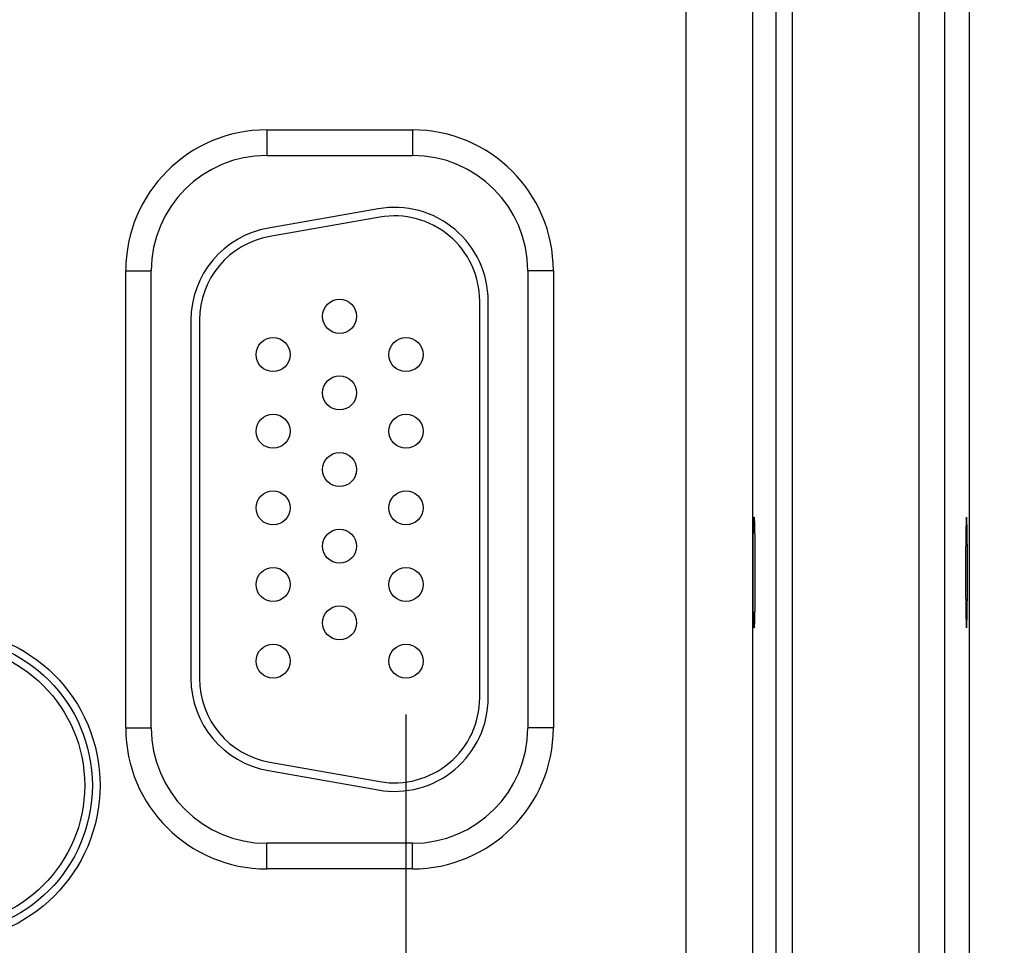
# Model space of a CAD drawing. Header units: inches. Extents: x 0 to 34, y 0 to 22.
# Tile 100 of 111: x 23.5 to 24.7, y 15.2 to 16.3. Entities that reach past the tile are written whole.
import ezdxf

# ---------------------------------------------------------------- set-up
doc = ezdxf.new("R2010")
doc.units = ezdxf.units.IN
doc.header["$LTSCALE"] = 1.87
doc.header["$MEASUREMENT"] = 0
doc.layers.get('0').update_dxf_attribs({"linetype": 'CONTINUOUS'})
doc.layers.add('DIMENSIONS', color=7, linetype='CONTINUOUS')
doc.styles.get("Standard").update_dxf_attribs({"font": 'txt', "width": 0.8})
doc.dimstyles.new('DIMSTYLE_1', dxfattribs={"dimtxt": 0.125, "dimasz": 0.18, "dimexe": 0.18, "dimexo": 0.0625, "dimgap": 0.09, "dimtad": 0, "dimtih": 1, "dimtoh": 1, "dimdec": 3, "dimzin": 4, "dimdsep": 46, "dimtxsty": 'STANDARD', "dimblk": '_FILLED', "dimblk1": '_FILLED', "dimblk2": '_FILLED', "dimcen": 0.09, "dimadec": 0, "dimazin": 0, "dimtp": 0.01, "dimtm": 0.01, "dimtfac": 1, "dimtdec": 3, "dimtofl": 0, "dimtmove": 0, "dimatfit": 3, "dimldrblk": '_FILLED', "dimfxl": 1, "dimtolj": 1, "dimtzin": 4, "dimarcsym": 0})

# ---------------------------------------------------------------- blocks, each defined once
blk = doc.blocks.new('_FILLED')
at = {"color": 0, "linetype": 'BYBLOCK'}
blk.add_solid([(0, 0), (-1, 0.1736), (-1, -0.1736)], dxfattribs=at)
blk = doc.blocks.new('*D10')
at = {"layer": 'DIMENSIONS', "color": 2, "linetype": 'CONTINUOUS'}
for p, q in [((24.5629, 18.1579), (27.0043, 18.1579)), ((26.8793, 18.1579), (26.8793, 16.9397)), ((26.8793, 14.6895), (26.8793, 16.5022)), ((24.5629, 14.6895), (27.0043, 14.6895))]:
    blk.add_line(p, q, dxfattribs=at)
at = {"layer": 'DIMENSIONS', "color": 2, "linetype": 'CONTINUOUS', "xscale": 0.18, "yscale": 0.18, "zscale": 0.18}
for p, rotation in [((26.8793, 18.1579), 90), ((26.8793, 14.6895), 270)]:
    blk.add_blockref('_FILLED', p, dxfattribs=dict(at, rotation=rotation))
at = {"layer": 'DIMENSIONS', "color": 2, "linetype": 'CONTINUOUS', "width": 0.8}
for s, p in [('3.468', (26.5793, 16.7522)), ('[', (26.5793, 16.5647)), ('88.1', (26.6793, 16.5647)), (']', (27.0793, 16.5647))]:
    blk.add_text(s, height=0.125, dxfattribs=at).set_placement(p)
blk = doc.blocks.new('*D11')
at = {"layer": 'DIMENSIONS', "color": 2, "linetype": 'CONTINUOUS'}
for p, q in [((24.0379, 16.7247), (26.2543, 16.7247)), ((26.1293, 16.7247), (26.1293, 15.9651)), ((26.1293, 14.6895), (26.1293, 15.5276)), ((24.5629, 14.6895), (26.2543, 14.6895))]:
    blk.add_line(p, q, dxfattribs=at)
at = {"layer": 'DIMENSIONS', "color": 2, "linetype": 'CONTINUOUS', "xscale": 0.18, "yscale": 0.18, "zscale": 0.18}
for p, rotation in [((26.1293, 16.7247), 90), ((26.1293, 14.6895), 270)]:
    blk.add_blockref('_FILLED', p, dxfattribs=dict(at, rotation=rotation))
at = {"layer": 'DIMENSIONS', "color": 2, "linetype": 'CONTINUOUS', "width": 0.8}
for s, p in [('2.035', (25.8293, 15.7776)), ('[', (25.8293, 15.5901)), (']', (26.3293, 15.5901)), ('51.7', (25.9293, 15.5901))]:
    blk.add_text(s, height=0.125, dxfattribs=at).set_placement(p)
blk = doc.blocks.new('*D15')
at = {"layer": 'DIMENSIONS', "color": 2, "linetype": 'CONTINUOUS'}
for p, q in [((23.9683, 15.5072), (23.9683, 13.8145)), ((24.6293, 14.7414), (24.6293, 13.8145)), ((23.9683, 13.9395), (23.6083, 13.9395)), ((24.6293, 13.9395), (24.9893, 13.9395))]:
    blk.add_line(p, q, dxfattribs=at)
at = {"layer": 'DIMENSIONS', "color": 2, "linetype": 'CONTINUOUS', "xscale": 0.18, "yscale": 0.18, "zscale": 0.18}
blk.add_blockref('_FILLED', (23.9683, 13.9395), dxfattribs=at)
at = {"layer": 'DIMENSIONS', "color": 2, "linetype": 'CONTINUOUS', "xscale": 0.18, "yscale": 0.18, "zscale": 0.18, "rotation": 180}
blk.add_blockref('_FILLED', (24.6293, 13.9395), dxfattribs=at)
at = {"layer": 'DIMENSIONS', "color": 2, "linetype": 'CONTINUOUS', "width": 0.8}
for s, p in [('.661', (23.9576, 13.877)), ('[', (23.9576, 13.6895)), ('16.79', (24.0576, 13.6895)), (']', (24.5576, 13.6895))]:
    blk.add_text(s, height=0.125, dxfattribs=at).set_placement(p)
blk = doc.blocks.new('*D16')
at = {"layer": 'DIMENSIONS', "color": 2, "linetype": 'CONTINUOUS'}
for p, q in [((23.0383, 15.5072), (23.0383, 13.0645)), ((23.9683, 15.5072), (23.9683, 13.0645)), ((23.0383, 13.1895), (22.6783, 13.1895)), ((23.9683, 13.1895), (24.3283, 13.1895))]:
    blk.add_line(p, q, dxfattribs=at)
at = {"layer": 'DIMENSIONS', "color": 2, "linetype": 'CONTINUOUS', "xscale": 0.18, "yscale": 0.18, "zscale": 0.18}
blk.add_blockref('_FILLED', (23.0383, 13.1895), dxfattribs=at)
at = {"layer": 'DIMENSIONS', "color": 2, "linetype": 'CONTINUOUS', "xscale": 0.18, "yscale": 0.18, "zscale": 0.18, "rotation": 180}
blk.add_blockref('_FILLED', (23.9683, 13.1895), dxfattribs=at)
at = {"layer": 'DIMENSIONS', "color": 2, "linetype": 'CONTINUOUS', "width": 0.8}
for s, p in [('.930', (23.1563, 13.127)), ('[', (23.1563, 12.9395)), (']', (23.7563, 12.9395)), ('23.62', (23.2563, 12.9395))]:
    blk.add_text(s, height=0.125, dxfattribs=at).set_placement(p)

msp = doc.modelspace()

# ---------------------------------------------------------------- linework, layer by layer
at = {"color": 7, "linetype": 'CONTINUOUS'}
for p, q in [((24.5704, 18.0579), (24.5704, 14.7895)), ((24.6004, 18.0579), (24.6004, 14.7895)), ((24.2972, 14.8624), (24.2972, 17.9851)), ((24.403, 14.9125), (24.403, 17.9349)), ((24.422, 14.9125), (24.422, 17.9349)), ((24.3752, 17.9071), (24.3752, 14.9403)), ((24.6293, 17.095), (24.6293, 14.8039)), ((23.8048, 16.1937), (23.9758, 16.1937)), ((23.8048, 16.1937), (23.8048, 16.1637)), ((23.9758, 16.1937), (23.9758, 16.1637)), ((23.8048, 16.1637), (23.9758, 16.1637)), ((23.9357, 16.101), (23.8067, 16.0783)), ((23.9375, 16.0912), (23.8085, 16.0684)), ((23.6393, 16.0282), (23.6693, 16.0282)), ((23.6393, 15.4912), (23.6393, 16.0282)), ((23.6693, 15.4912), (23.6693, 16.0282)), ((24.1414, 16.0282), (24.1114, 16.0282)), ((24.1114, 16.0282), (24.1114, 15.4912)), ((24.1414, 16.0282), (24.1414, 15.4912)), ((24.0548, 15.5267), (24.0548, 15.9927)), ((24.0648, 15.5267), (24.0648, 15.9927)), ((23.7158, 15.97), (23.7158, 15.5495)), ((23.7258, 15.97), (23.7258, 15.5495)), ((23.6393, 15.4912), (23.6693, 15.4912)), ((24.1414, 15.4912), (24.1114, 15.4912)), ((23.8085, 15.451), (23.9375, 15.4282)), ((23.8067, 15.4411), (23.9357, 15.4184)), ((23.9758, 15.3557), (23.8048, 15.3557)), ((23.8048, 15.3257), (23.8048, 15.3557)), ((23.9758, 15.3257), (23.9758, 15.3557)), ((23.9758, 15.3257), (23.8048, 15.3257))]:
    msp.add_line(p, q, dxfattribs=at)
for centre, radius in [((23.8903, 15.9747), 0.02), ((23.8123, 15.9297), 0.02), ((23.9683, 15.9297), 0.02), ((23.8903, 15.8847), 0.02), ((23.8123, 15.8397), 0.02), ((23.9683, 15.8397), 0.02), ((23.8903, 15.7947), 0.02), ((23.8123, 15.7497), 0.02), ((23.9683, 15.7497), 0.02), ((23.8903, 15.7047), 0.02), ((23.8123, 15.6597), 0.02), ((23.9683, 15.6597), 0.02), ((23.8903, 15.6147), 0.02), ((23.4253, 15.4237), 0.1838), ((23.4253, 15.4237), 0.1748), ((23.4253, 15.4237), 0.1748), ((23.4253, 15.4237), 0.1658), ((23.8123, 15.5697), 0.02), ((23.9683, 15.5697), 0.02)]:
    msp.add_circle(centre, radius, dxfattribs=at)
for centre, radius, start, end in [((23.8048, 16.0282), 0.1655, 90, 180), ((23.9758, 16.0282), 0.1655, 0, 90), ((23.8048, 16.0282), 0.1355, 90, 180), ((23.9758, 16.0282), 0.1355, 0, 90), ((23.9548, 15.9927), 0.11, 0, 100), ((23.9548, 15.9927), 0.1, 0, 100), ((23.8258, 15.97), 0.11, 100, 180), ((23.8258, 15.97), 0.1, 100, 180), ((23.8258, 15.5495), 0.11, 180, 260), ((23.8258, 15.5495), 0.1, 180, 260), ((23.9548, 15.5267), 0.11, 260, 360), ((23.9548, 15.5267), 0.1, 260, 360), ((23.8048, 15.4912), 0.1655, 180, 270), ((23.8048, 15.4912), 0.1355, 180, 270), ((23.9758, 15.4912), 0.1355, 270, 360), ((23.9758, 15.4912), 0.1655, 270, 360)]:
    msp.add_arc(centre, radius, start, end, dxfattribs=at)
for points in [[(24.3768, 15.6087), (24.3768, 15.6087), (24.3768, 15.6089), (24.3767, 15.609), (24.3767, 15.6094), (24.3766, 15.6099), (24.3766, 15.6105), (24.3765, 15.6112), (24.3765, 15.6121), (24.3764, 15.6131), (24.3764, 15.6142), (24.3763, 15.6154), (24.3763, 15.6168), (24.3763, 15.6182), (24.3762, 15.6198), (24.3762, 15.6215), (24.3761, 15.6234), (24.3761, 15.6253), (24.3761, 15.6273), (24.376, 15.6294), (24.376, 15.6316), (24.3759, 15.6339), (24.3759, 15.6363), (24.3759, 15.6387), (24.3759, 15.6413), (24.3758, 15.6438), (24.3758, 15.6465), (24.3758, 15.6492), (24.3758, 15.652), (24.3758, 15.6548), (24.3757, 15.6576), (24.3757, 15.6605), (24.3757, 15.6634), (24.3757, 15.6663), (24.3757, 15.6693), (24.3757, 15.6722), (24.3757, 15.6752), (24.3757, 15.6781), (24.3757, 15.6811), (24.3757, 15.684), (24.3757, 15.6869), (24.3757, 15.6898), (24.3758, 15.6926), (24.3758, 15.6954), (24.3758, 15.6982), (24.3758, 15.7009), (24.3758, 15.7036), (24.3759, 15.7062), (24.3759, 15.7087), (24.3759, 15.7111), (24.3759, 15.7135), (24.376, 15.7158), (24.376, 15.718), (24.3761, 15.7201), (24.3761, 15.7221), (24.3761, 15.7241), (24.3762, 15.7259), (24.3762, 15.7276), (24.3763, 15.7292), (24.3763, 15.7306), (24.3763, 15.732), (24.3764, 15.7332), (24.3764, 15.7344), (24.3765, 15.7354), (24.3765, 15.7362), (24.3766, 15.7369), (24.3766, 15.7376), (24.3767, 15.738), (24.3767, 15.7384), (24.3768, 15.7385), (24.3768, 15.7387), (24.3768, 15.7387)], [(24.3768, 15.7387), (24.3769, 15.7387), (24.3769, 15.7385), (24.377, 15.7384), (24.377, 15.738), (24.3771, 15.7376), (24.3771, 15.7369), (24.3772, 15.7362), (24.3772, 15.7354), (24.3773, 15.7344), (24.3773, 15.7332), (24.3773, 15.732), (24.3774, 15.7306), (24.3774, 15.7292), (24.3775, 15.7276), (24.3775, 15.7259), (24.3776, 15.7241), (24.3776, 15.7221), (24.3776, 15.7201), (24.3777, 15.718), (24.3777, 15.7158), (24.3777, 15.7135), (24.3778, 15.7111), (24.3778, 15.7087), (24.3778, 15.7062), (24.3779, 15.7036), (24.3779, 15.7009), (24.3779, 15.6982), (24.3779, 15.6954), (24.3779, 15.6926), (24.3779, 15.6898), (24.378, 15.6869), (24.378, 15.684), (24.378, 15.6811), (24.378, 15.6781), (24.378, 15.6752), (24.378, 15.6722), (24.378, 15.6693), (24.378, 15.6663), (24.378, 15.6634), (24.378, 15.6605), (24.3779, 15.6576), (24.3779, 15.6548), (24.3779, 15.652), (24.3779, 15.6492), (24.3779, 15.6465), (24.3779, 15.6438), (24.3778, 15.6413), (24.3778, 15.6387), (24.3778, 15.6363), (24.3777, 15.6339), (24.3777, 15.6316), (24.3777, 15.6294), (24.3776, 15.6273), (24.3776, 15.6253), (24.3776, 15.6234), (24.3775, 15.6215), (24.3775, 15.6198), (24.3774, 15.6182), (24.3774, 15.6168), (24.3773, 15.6154), (24.3773, 15.6142), (24.3773, 15.6131), (24.3772, 15.6121), (24.3772, 15.6112), (24.3771, 15.6105), (24.3771, 15.6099), (24.377, 15.6094), (24.377, 15.609), (24.3769, 15.6089), (24.3769, 15.6087), (24.3768, 15.6087)], [(24.6264, 15.7387), (24.6263, 15.7387), (24.6263, 15.7385), (24.6262, 15.7384), (24.6262, 15.738), (24.6261, 15.7376), (24.6261, 15.7369), (24.626, 15.7362), (24.626, 15.7354), (24.6259, 15.7344), (24.6259, 15.7332), (24.6259, 15.732), (24.6258, 15.7306), (24.6258, 15.7292), (24.6257, 15.7276), (24.6257, 15.7259), (24.6256, 15.7241), (24.6256, 15.7221), (24.6256, 15.7201), (24.6255, 15.718), (24.6255, 15.7158), (24.6255, 15.7135), (24.6254, 15.7111), (24.6254, 15.7087), (24.6254, 15.7062), (24.6253, 15.7036), (24.6253, 15.7009), (24.6253, 15.6982), (24.6253, 15.6954), (24.6253, 15.6926), (24.6253, 15.6898), (24.6252, 15.6869), (24.6252, 15.684), (24.6252, 15.6811), (24.6252, 15.6781), (24.6252, 15.6752), (24.6252, 15.6722), (24.6252, 15.6693), (24.6252, 15.6663), (24.6252, 15.6634), (24.6252, 15.6605), (24.6253, 15.6576), (24.6253, 15.6548), (24.6253, 15.652), (24.6253, 15.6492), (24.6253, 15.6465), (24.6253, 15.6438), (24.6254, 15.6413), (24.6254, 15.6387), (24.6254, 15.6363), (24.6255, 15.6339), (24.6255, 15.6316), (24.6255, 15.6294), (24.6256, 15.6273), (24.6256, 15.6253), (24.6256, 15.6234), (24.6257, 15.6215), (24.6257, 15.6198), (24.6258, 15.6182), (24.6258, 15.6168), (24.6259, 15.6154), (24.6259, 15.6142), (24.6259, 15.6131), (24.626, 15.6121), (24.626, 15.6112), (24.6261, 15.6105), (24.6261, 15.6099), (24.6262, 15.6094), (24.6262, 15.609), (24.6263, 15.6089), (24.6263, 15.6087), (24.6264, 15.6087)], [(24.6264, 15.6087), (24.6264, 15.6087), (24.6264, 15.6089), (24.6265, 15.609), (24.6265, 15.6094), (24.6266, 15.6099), (24.6266, 15.6105), (24.6267, 15.6112), (24.6267, 15.6121), (24.6268, 15.6131), (24.6268, 15.6142), (24.6269, 15.6154), (24.6269, 15.6168), (24.6269, 15.6182), (24.627, 15.6198), (24.627, 15.6215), (24.6271, 15.6234), (24.6271, 15.6253), (24.6272, 15.6273), (24.6272, 15.6294), (24.6272, 15.6316), (24.6273, 15.6339), (24.6273, 15.6363), (24.6273, 15.6387), (24.6273, 15.6413), (24.6274, 15.6438), (24.6274, 15.6465), (24.6274, 15.6492), (24.6274, 15.652), (24.6274, 15.6548), (24.6275, 15.6576), (24.6275, 15.6605), (24.6275, 15.6634), (24.6275, 15.6663), (24.6275, 15.6693), (24.6275, 15.6722), (24.6275, 15.6752), (24.6275, 15.6781), (24.6275, 15.6811), (24.6275, 15.684), (24.6275, 15.6869), (24.6275, 15.6898), (24.6274, 15.6926), (24.6274, 15.6954), (24.6274, 15.6982), (24.6274, 15.7009), (24.6274, 15.7036), (24.6273, 15.7062), (24.6273, 15.7087), (24.6273, 15.7111), (24.6273, 15.7135), (24.6272, 15.7158), (24.6272, 15.718), (24.6272, 15.7201), (24.6271, 15.7221), (24.6271, 15.7241), (24.627, 15.7259), (24.627, 15.7276), (24.6269, 15.7292), (24.6269, 15.7306), (24.6269, 15.732), (24.6268, 15.7332), (24.6268, 15.7344), (24.6267, 15.7354), (24.6267, 15.7362), (24.6266, 15.7369), (24.6266, 15.7376), (24.6265, 15.738), (24.6265, 15.7384), (24.6264, 15.7385), (24.6264, 15.7387), (24.6264, 15.7387)]]:
    msp.add_open_spline(points, degree=3, knots=[0, 0, 0, 0, 0.000652, 0.002255, 0.004869, 0.008501, 0.013146, 0.018796, 0.025444, 0.033071, 0.041665, 0.051211, 0.06168, 0.073062, 0.085328, 0.098448, 0.112407, 0.127162, 0.142692, 0.158966, 0.175937, 0.193588, 0.211872, 0.230746, 0.250188, 0.270138, 0.290568, 0.311436, 0.332684, 0.35429, 0.376194, 0.398348, 0.420723, 0.443253, 0.465904, 0.488631, 0.511369, 0.534096, 0.556747, 0.579277, 0.601652, 0.623806, 0.64571, 0.667316, 0.688564, 0.709432, 0.729862, 0.749812, 0.769254, 0.788128, 0.806412, 0.824063, 0.841034, 0.857308, 0.872838, 0.887593, 0.901552, 0.914672, 0.926938, 0.93832, 0.948789, 0.958335, 0.966929, 0.974556, 0.981204, 0.986854, 0.991499, 0.995131, 0.997745, 0.999348, 1, 1, 1, 1], dxfattribs=at)

# ---------------------------------------------------------------- dimensions: what is measured, and where the dimension line sits
at = {"layer": 'DIMENSIONS', "color": 2, "linetype": 'CONTINUOUS'}
for base, p1, p2, angle, picture, middle in [((26.8793, 14.6895), (24.5629, 18.1579), (24.5629, 14.6895), 270, '*D10', (26.8793, 16.721)), ((26.1293, 14.6895), (24.0379, 16.7247), (24.5629, 14.6895), 270, '*D11', (26.1293, 15.7463)), ((23.0383, 13.1895), (23.9683, 15.5072), (23.0383, 15.5072), 180, '*D16', (23.5063, 13.0957)), ((23.9683, 13.9395), (24.6293, 14.7414), (23.9683, 15.5072), 180, '*D15', (24.3076, 13.8457))]:
    dim = msp.add_linear_dim(base=base, p1=p1, p2=p2, angle=angle, dimstyle='DIMSTYLE_1', dxfattribs=at)
    dim.commit()
    dim.dimension.update_dxf_attribs({"geometry": picture, "text_midpoint": middle, "dimtype": 160})

doc.saveas('drawing.dxf')
